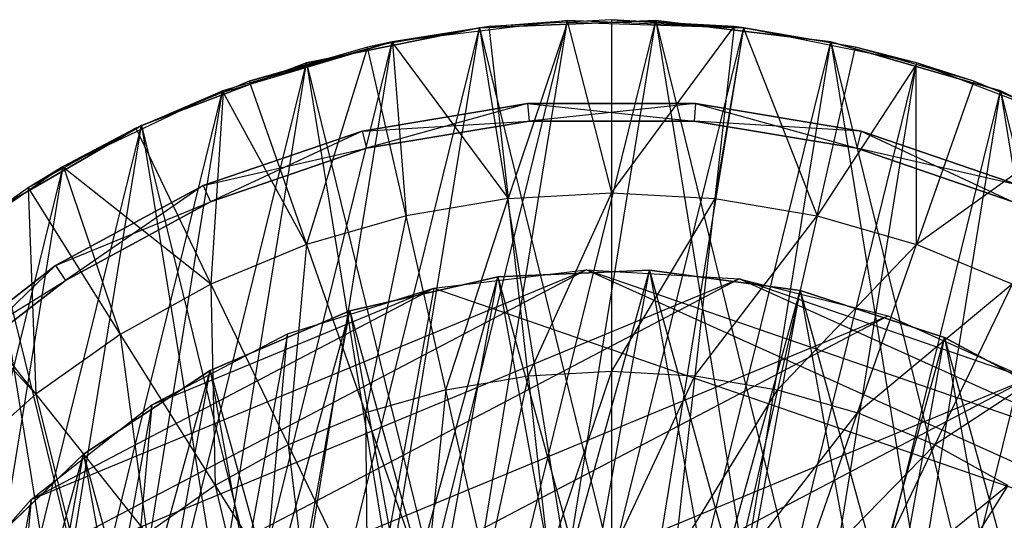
# Model space of a CAD drawing. Extents: x -0.31 to 2.17, y -0.31 to 0.31.
# Tile 10 of 14: x -0.17 to 0.11, y 0.17 to 0.31. Entities that reach past the tile are written whole.
import ezdxf

# ---------------------------------------------------------------- set-up
doc = ezdxf.new("R2010")
doc.units = 0
doc.header["$MEASUREMENT"] = 0
doc.linetypes.add('solid', pattern=[0])
doc.layers.add('1', color=7, linetype='solid')

msp = doc.modelspace()

# ---------------------------------------------------------------- linework, layer by layer
at = {"layer": '1', "color": 3, "linetype": 'solid'}
for p, q in [((-0.15375, -0.266303, 3.616648), (-0.012382, 0.307251, 3.616648)), ((-0.131823, -0.277811, 2.715), (0.012382, 0.307251, 2.715)), ((-0.109041, -0.287517, 3.616648), (-0.012382, 0.307251, 3.616648)), ((-0.085552, -0.295359, 2.715), (0.012382, 0.307251, 2.715)), ((-0.012382, 0.307251, 3.616648), (-0.061508, 0.301286, 3.616648)), ((0.012382, 0.307251, 2.715), (-0.037065, 0.305258, 2.715)), ((-0.037065, 0.305258, 3.641), (0.012382, 0.307251, 2.715)), ((0.012382, 0.307251, 3.641), (-0.037065, 0.305258, 3.641)), ((-0.034429, 0.305567, 3.64), (-0.012382, 0.307251, 3.616648)), ((-0.012357, 0.306806, 3.64), (-0.034429, 0.305566, 3.64)), ((-0.012357, 0.306806, 3.64), (-0.028993, 0.257317, 3.661282)), ((0.037065, 0.305258, 3.616648), (-0.012382, 0.307251, 3.616648)), ((-0.012357, 0.306806, 3.64), (-0.012382, 0.307251, 3.616648)), ((0, 0.3075, 3.64), (-0.012357, 0.306806, 3.64)), ((-0.012357, 0.306806, 3.64), (0.037065, 0.305258, 3.616648)), ((-0.012357, 0.306806, 3.64), (0, 0.258945, 3.661282)), ((0, 0.3075, 3.64), (0.037065, 0.305258, 3.616648)), ((0, 0.3075, 3.64), (0, 0.258945, 3.661282)), ((0.034429, 0.305566, 3.64), (0, 0.3075, 3.64)), ((0.061508, 0.301286, 2.715), (0.012382, 0.307251, 2.715)), ((0.012382, 0.307251, 3.641), (0.061508, 0.301286, 2.715)), ((0.012382, 0.307251, 3.641), (0.012382, 0.307251, 2.715)), ((0.012382, 0.307251, 3.641), (0.109041, -0.287517, 3.641)), ((0.012382, 0.307251, 3.641), (0.15375, -0.266303, 3.641)), ((0.061508, 0.301286, 3.641), (0.012382, 0.307251, 3.641)), ((-0.17468, -0.253068, 2.715), (-0.037065, 0.305258, 2.715)), ((-0.131823, -0.277811, 2.715), (-0.037065, 0.305258, 2.715)), ((-0.109041, -0.287517, 3.616648), (0.037065, 0.305258, 3.616648)), ((-0.037065, 0.305258, 2.715), (-0.085552, 0.295359, 2.715)), ((-0.085552, 0.295359, 3.641), (-0.037065, 0.305258, 2.715)), ((-0.037065, 0.305258, 3.641), (-0.085552, 0.295359, 3.641)), ((-0.034429, 0.305567, 3.64), (-0.061508, 0.301286, 3.616648)), ((-0.061508, -0.301286, 3.616648), (0.037065, 0.305258, 3.616648)), ((-0.034429, 0.305566, 3.64), (-0.061455, 0.300975, 3.64)), ((-0.037065, 0.305258, 3.641), (-0.037065, 0.305258, 2.715)), ((-0.037065, 0.305258, 3.641), (0.061508, -0.301286, 3.641)), ((-0.037065, 0.305258, 3.641), (0.109041, -0.287517, 3.641)), ((-0.034429, 0.305566, 3.64), (-0.028993, 0.257317, 3.661282)), ((0, 0.258945, 3.661282), (0.034429, 0.305566, 3.64)), ((0.034429, 0.305566, 3.64), (0.028993, 0.257317, 3.661282)), ((0.037042, 0.305123, 3.64), (0.028993, 0.257317, 3.661282)), ((0.037065, 0.305258, 3.616648), (0.034429, 0.305567, 3.64)), ((0.037042, 0.305123, 3.64), (0.034429, 0.305566, 3.64)), ((0.037042, 0.305123, 3.64), (0.037065, 0.305258, 3.616648)), ((0.037042, 0.305123, 3.64), (0.057621, 0.252453, 3.661282)), ((0.068425, 0.29979, 3.64), (0.037042, 0.305123, 3.64)), ((0.085552, 0.295359, 3.616648), (0.037065, 0.305258, 3.616648)), ((0.068425, 0.29979, 3.64), (0.037065, 0.305258, 3.616648)), ((-0.194477, -0.238191, 3.616648), (-0.061508, 0.301286, 3.616648)), ((-0.15375, -0.266303, 3.616648), (-0.061508, 0.301286, 3.616648)), ((-0.061508, 0.301286, 3.616648), (-0.109041, 0.287517, 3.616648)), ((-0.10891, 0.2872, 3.64), (-0.061508, 0.301286, 3.616648)), ((-0.101561, 0.290244, 3.64), (-0.061508, 0.301286, 3.616648)), ((-0.085552, -0.295359, 2.715), (0.061508, 0.301286, 2.715)), ((-0.061508, 0.301286, 3.616648), (-0.068425, 0.29979, 3.64)), ((-0.061455, 0.300975, 3.64), (-0.068425, 0.29979, 3.64)), ((-0.061455, 0.300975, 3.64), (-0.061508, 0.301286, 3.616648)), ((-0.061455, 0.300975, 3.64), (-0.057621, 0.252453, 3.661282)), ((-0.061455, 0.300975, 3.64), (-0.028993, 0.257317, 3.661282)), ((-0.037065, -0.305258, 2.715), (0.061508, 0.301286, 2.715)), ((0.109041, 0.287517, 2.715), (0.061508, 0.301286, 2.715)), ((0.061508, 0.301286, 3.641), (0.109041, 0.287517, 2.715)), ((0.061508, 0.301286, 3.641), (0.061508, 0.301286, 2.715)), ((0.061508, 0.301286, 3.641), (0.15375, -0.266303, 3.641)), ((0.061508, 0.301286, 3.641), (0.194477, -0.238191, 3.641)), ((0.109041, 0.287517, 3.641), (0.061508, 0.301286, 3.641)), ((-0.068425, 0.29979, 3.64), (-0.101561, 0.290244, 3.64)), ((-0.068425, 0.29979, 3.64), (-0.085524, 0.244414, 3.661282)), ((-0.057621, 0.252453, 3.661282), (-0.068425, 0.29979, 3.64)), ((0.057621, 0.252453, 3.661282), (0.068425, 0.29979, 3.64)), ((0.085552, 0.295359, 3.616648), (0.068425, 0.29979, 3.64)), ((0.085418, 0.294895, 3.64), (0.068425, 0.29979, 3.64)), ((-0.213013, -0.22177, 2.715), (-0.085552, 0.295359, 2.715)), ((-0.17468, -0.253068, 2.715), (-0.085552, 0.295359, 2.715)), ((-0.085552, 0.295359, 2.715), (-0.131823, 0.277811, 2.715)), ((-0.131823, 0.277811, 3.641), (-0.085552, 0.295359, 2.715)), ((-0.085552, 0.295359, 3.641), (-0.131823, 0.277811, 3.641)), ((-0.085552, 0.295359, 3.641), (-0.085552, 0.295359, 2.715)), ((-0.085552, 0.295359, 3.641), (0.012382, -0.307251, 3.641)), ((-0.085552, 0.295359, 3.641), (0.061508, -0.301286, 3.641)), ((-0.061508, -0.301286, 3.616648), (0.085552, 0.295359, 3.616648)), ((-0.012382, -0.307251, 3.616648), (0.085552, 0.295359, 3.616648)), ((0.085418, 0.294895, 3.64), (0.057621, 0.252453, 3.661282)), ((0.085418, 0.294895, 3.64), (0.085552, 0.295359, 3.616648)), ((0.101561, 0.290244, 3.64), (0.085418, 0.294895, 3.64)), ((0.085524, 0.244414, 3.661282), (0.085418, 0.294895, 3.64)), ((0.131823, 0.277811, 3.616648), (0.085552, 0.295359, 3.616648)), ((0.101561, 0.290244, 3.64), (0.085552, 0.295359, 3.616648)), ((-0.101561, 0.290244, 3.64), (-0.10891, 0.2872, 3.64)), ((-0.101561, 0.290244, 3.64), (-0.085524, 0.244414, 3.661282)), ((0.101561, 0.290244, 3.64), (0.085524, 0.244414, 3.661282)), ((0.101561, 0.290244, 3.64), (0.131823, 0.277811, 3.616648)), ((0.131787, 0.277724, 3.64), (0.101561, 0.290244, 3.64)), ((-0.230167, -0.20391, 3.616648), (-0.109041, 0.287517, 3.616648)), ((-0.194477, -0.238191, 3.616648), (-0.109041, 0.287517, 3.616648)), ((-0.109041, 0.287517, 3.616648), (-0.15375, 0.266303, 3.616648)), ((-0.133419, 0.277048, 3.64), (-0.109041, 0.287517, 3.616648)), ((-0.10891, 0.2872, 3.64), (-0.133419, 0.277048, 3.64)), ((-0.10891, 0.2872, 3.64), (-0.112352, 0.233301, 3.661282)), ((-0.10891, 0.2872, 3.64), (-0.109041, 0.287517, 3.616648)), ((-0.085524, 0.244414, 3.661282), (-0.10891, 0.2872, 3.64)), ((-0.037065, -0.305258, 2.715), (0.109041, 0.287517, 2.715)), ((0.012382, -0.307251, 2.715), (0.109041, 0.287517, 2.715)), ((0.15375, 0.266303, 2.715), (0.109041, 0.287517, 2.715)), ((0.109041, 0.287517, 3.641), (0.15375, 0.266303, 2.715)), ((0.109041, 0.287517, 3.641), (0.109041, 0.287517, 2.715)), ((0.109041, 0.287517, 3.641), (0.194477, -0.238191, 3.641)), ((0.109041, 0.287517, 3.641), (0.230167, -0.20391, 3.641)), ((0.15375, 0.266303, 3.641), (0.109041, 0.287517, 3.641)), ((-0.069963, 0.276279, 3.64), (-0.023535, 0.284027, 3.64)), ((-0.023535, 0.284027, 1.79), (-0.069963, 0.276279, 3.64)), ((-0.069963, 0.276279, 1.79), (-0.023535, 0.284027, 1.79)), ((-0.023535, 0.284027, 3.64), (-0.068736, 0.271432, 3.64)), ((-0.023535, 0.284027, 3.64), (-0.023122, 0.279044, 3.64)), ((-0.023535, 0.284027, 1.79), (-0.023535, 0.284027, 3.64)), ((-0.023535, 0.284027, 3.64), (0.023535, 0.284027, 3.64)), ((0.023535, 0.284027, 1.79), (-0.023535, 0.284027, 3.64)), ((-0.023535, 0.284027, 1.79), (0.023535, 0.284027, 1.79)), ((-0.023535, 0.284027, 1.79), (0.023122, 0.279044, 1.79)), ((-0.023535, 0.284027, 1.79), (-0.023122, 0.279044, 1.79)), ((0.023535, 0.284027, 3.64), (-0.023122, 0.279044, 3.64)), ((0.023535, 0.284027, 3.64), (0.023122, 0.279044, 3.64)), ((0.023535, 0.284027, 1.79), (0.023122, 0.279044, 1.79)), ((0.023535, 0.284027, 1.79), (0.023535, 0.284027, 3.64)), ((0.023535, 0.284027, 3.64), (0.069963, 0.276279, 3.64)), ((0.069963, 0.276279, 1.79), (0.023535, 0.284027, 3.64)), ((0.023535, 0.284027, 1.79), (0.069963, 0.276279, 1.79)), ((0.023535, 0.284027, 1.79), (0.068736, 0.271432, 1.79)), ((-0.069963, 0.276279, 1.79), (-0.023122, 0.279044, 1.79)), ((-0.023122, 0.279044, 3.64), (-0.068736, 0.271432, 1.79)), ((-0.068736, 0.271432, 3.64), (-0.023122, 0.279044, 3.64)), ((-0.023122, 0.279044, 1.79), (-0.068736, 0.271432, 1.79)), ((-0.023122, 0.279044, 3.64), (-0.023122, 0.279044, 1.79)), ((0.023122, 0.279044, 3.64), (-0.023122, 0.279044, 1.79)), ((-0.023122, 0.279044, 3.64), (0.023122, 0.279044, 3.64)), ((0.023122, 0.279044, 1.79), (-0.023122, 0.279044, 1.79)), ((0.023122, 0.279044, 3.64), (0.023122, 0.279044, 1.79)), ((0.068736, 0.271432, 3.64), (0.023122, 0.279044, 1.79)), ((0.023122, 0.279044, 3.64), (0.068736, 0.271432, 3.64)), ((0.069963, 0.276279, 3.64), (0.023122, 0.279044, 3.64)), ((0.068736, 0.271432, 1.79), (0.023122, 0.279044, 1.79)), ((-0.245829, -0.184728, 2.715), (-0.131823, 0.277811, 2.715)), ((-0.213013, -0.22177, 2.715), (-0.131823, 0.277811, 2.715)), ((-0.131823, 0.277811, 2.715), (-0.17468, 0.253068, 2.715)), ((-0.17468, 0.253068, 3.641), (-0.131823, 0.277811, 2.715)), ((-0.131823, 0.277811, 3.641), (-0.17468, 0.253068, 3.641)), ((-0.133419, 0.277048, 3.64), (-0.15375, 0.266303, 3.616648)), ((-0.133419, 0.277048, 3.64), (-0.153542, 0.265926, 3.64)), ((-0.133419, 0.277048, 3.64), (-0.112352, 0.233301, 3.661282)), ((-0.131823, 0.277811, 3.641), (-0.131823, 0.277811, 2.715)), ((-0.131823, 0.277811, 3.641), (-0.037065, -0.305258, 3.641)), ((-0.131823, 0.277811, 3.641), (0.012382, -0.307251, 3.641)), ((-0.114483, 0.260995, 3.64), (-0.069963, 0.276279, 3.64)), ((-0.069963, 0.276279, 1.79), (-0.114483, 0.260995, 3.64)), ((-0.114483, 0.260995, 1.79), (-0.069963, 0.276279, 1.79)), ((-0.069963, 0.276279, 3.64), (-0.112475, 0.256417, 3.64)), ((-0.069963, 0.276279, 3.64), (-0.068736, 0.271432, 3.64)), ((-0.069963, 0.276279, 1.79), (-0.069963, 0.276279, 3.64)), ((-0.069963, 0.276279, 1.79), (-0.068736, 0.271432, 1.79)), ((-0.012382, -0.307251, 3.616648), (0.131823, 0.277811, 3.616648)), ((0.069963, 0.276279, 3.64), (0.068736, 0.271432, 3.64)), ((0.069963, 0.276279, 1.79), (0.068736, 0.271432, 1.79)), ((0.069963, 0.276279, 1.79), (0.069963, 0.276279, 3.64)), ((0.069963, 0.276279, 3.64), (0.114483, 0.260995, 3.64)), ((0.114483, 0.260995, 1.79), (0.069963, 0.276279, 3.64)), ((0.069963, 0.276279, 1.79), (0.114483, 0.260995, 1.79)), ((0.069963, 0.276279, 1.79), (0.112475, 0.256417, 1.79)), ((0.131787, 0.277724, 3.64), (0.085524, 0.244414, 3.661282)), ((-0.114483, 0.260995, 1.79), (-0.068736, 0.271432, 1.79)), ((-0.068736, 0.271432, 3.64), (-0.112475, 0.256417, 1.79)), ((-0.112475, 0.256417, 3.64), (-0.068736, 0.271432, 3.64)), ((-0.068736, 0.271432, 1.79), (-0.112475, 0.256417, 1.79)), ((-0.068736, 0.271432, 3.64), (-0.068736, 0.271432, 1.79)), ((0.068736, 0.271432, 3.64), (0.068736, 0.271432, 1.79)), ((0.112475, 0.256417, 3.64), (0.068736, 0.271432, 1.79)), ((0.068736, 0.271432, 3.64), (0.112475, 0.256417, 3.64)), ((0.114483, 0.260995, 3.64), (0.068736, 0.271432, 3.64)), ((0.112475, 0.256417, 1.79), (0.068736, 0.271432, 1.79)), ((-0.259896, -0.164348, 3.616648), (-0.15375, 0.266303, 3.616648)), ((-0.230167, -0.20391, 3.616648), (-0.15375, 0.266303, 3.616648)), ((-0.15375, 0.266303, 3.616648), (-0.194477, 0.238191, 3.616648)), ((-0.15375, 0.266303, 3.616648), (-0.1636, 0.260368, 3.64)), ((-0.153542, 0.265926, 3.64), (-0.1636, 0.260368, 3.64)), ((-0.153542, 0.265926, 3.64), (-0.15375, 0.266303, 3.616648)), ((-0.153542, 0.265926, 3.64), (-0.137767, 0.219255, 3.661282)), ((-0.112352, 0.233301, 3.661282), (-0.153542, 0.265926, 3.64)), ((-0.1636, 0.260368, 3.64), (-0.194477, 0.238191, 3.616648)), ((-0.1636, 0.260368, 3.64), (-0.191723, 0.240413, 3.64)), ((-0.1636, 0.260368, 3.64), (-0.16145, 0.202451, 3.661282)), ((-0.1636, 0.260368, 3.64), (-0.137767, 0.219255, 3.661282)), ((-0.15588, 0.238592, 3.64), (-0.114483, 0.260995, 3.64)), ((-0.114483, 0.260995, 1.79), (-0.15588, 0.238592, 3.64)), ((-0.15588, 0.238592, 1.79), (-0.114483, 0.260995, 1.79)), ((-0.114483, 0.260995, 3.64), (-0.153145, 0.234407, 3.64)), ((-0.114483, 0.260995, 3.64), (-0.112475, 0.256417, 3.64)), ((-0.114483, 0.260995, 1.79), (-0.114483, 0.260995, 3.64)), ((-0.114483, 0.260995, 1.79), (-0.112475, 0.256417, 1.79)), ((-0.028993, 0.257317, 3.661282), (-0.057621, 0.252453, 3.661282)), ((-0.046491, 0.203692, 3.67886), (-0.028993, 0.257317, 3.661282)), ((-0.028993, 0.257317, 3.661282), (0, 0.258945, 3.661282)), ((-0.023393, 0.207616, 3.67886), (-0.028993, 0.257317, 3.661282)), ((0, 0.258945, 3.661282), (-0.023393, 0.207616, 3.67886)), ((0, 0.258945, 3.661282), (0, 0.20893, 3.67886)), ((0, 0.258945, 3.661282), (0.028993, 0.257317, 3.661282)), ((0.028993, 0.257317, 3.661282), (0, 0.20893, 3.67886)), ((0.028993, 0.257317, 3.661282), (0.023393, 0.207616, 3.67886)), ((0.028993, 0.257317, 3.661282), (0.057621, 0.252453, 3.661282)), ((-0.15588, 0.238592, 1.79), (-0.112475, 0.256417, 1.79)), ((-0.112475, 0.256417, 3.64), (-0.153145, 0.234407, 1.79)), ((-0.153145, 0.234407, 3.64), (-0.112475, 0.256417, 3.64)), ((-0.112475, 0.256417, 1.79), (-0.153145, 0.234407, 1.79)), ((-0.112475, 0.256417, 3.64), (-0.112475, 0.256417, 1.79)), ((-0.17468, 0.253068, 3.641), (-0.085552, -0.295359, 3.641)), ((-0.17468, 0.253068, 3.641), (-0.037065, -0.305258, 3.641)), ((-0.057621, 0.252453, 3.661282), (-0.085524, 0.244414, 3.661282)), ((-0.057621, 0.252453, 3.661282), (-0.069005, 0.197206, 3.67886)), ((-0.046491, 0.203692, 3.67886), (-0.057621, 0.252453, 3.661282)), ((0.023393, 0.207616, 3.67886), (0.057621, 0.252453, 3.661282)), ((0.057621, 0.252453, 3.661282), (0.046491, 0.203692, 3.67886)), ((0.057621, 0.252453, 3.661282), (0.085524, 0.244414, 3.661282)), ((-0.085524, 0.244414, 3.661282), (-0.112352, 0.233301, 3.661282)), ((-0.085524, 0.244414, 3.661282), (-0.090651, 0.188239, 3.67886)), ((-0.085524, 0.244414, 3.661282), (-0.069005, 0.197206, 3.67886)), ((0.046491, 0.203692, 3.67886), (0.085524, 0.244414, 3.661282)), ((0.069005, 0.197206, 3.67886), (0.085524, 0.244414, 3.661282)), ((0.112352, 0.233301, 3.661282), (0.085524, 0.244414, 3.661282)), ((-0.191723, 0.240413, 3.64), (-0.16145, 0.202451, 3.661282)), ((-0.16145, 0.202451, 3.661282), (-0.194358, 0.238058, 3.64)), ((-0.193025, 0.209681, 3.64), (-0.15588, 0.238592, 3.64)), ((-0.15588, 0.238592, 1.79), (-0.193025, 0.209681, 3.64)), ((-0.193025, 0.209681, 1.79), (-0.15588, 0.238592, 1.79)), ((-0.15588, 0.238592, 3.64), (-0.189639, 0.206003, 3.64)), ((-0.15588, 0.238592, 3.64), (-0.153145, 0.234407, 3.64)), ((-0.15588, 0.238592, 1.79), (-0.15588, 0.238592, 3.64)), ((-0.15588, 0.238592, 1.79), (-0.153145, 0.234407, 1.79)), ((-0.213528, 0.103981, 1.05), (0.035781, 0.234789, 1.05)), ((-0.191285, 0.140771, 1.05), (-0.007132, 0.237393, 1.05)), ((-0.191285, 0.140771, 1.05), (0.035781, 0.234789, 1.05)), ((-0.162773, 0.172949, 1.05), (-0.007132, 0.237393, 1.05)), ((-0.148079, -0.185685, 1.05), (-0.03188, 0.235351, 1.05)), ((-0.112544, -0.209141, 1.05), (0.010655, 0.237261, 1.05)), ((-0.112544, -0.209141, 1.05), (-0.03188, 0.235351, 1.05)), ((-0.073392, -0.225876, 1.05), (0.010655, 0.237261, 1.05)), ((-0.03188, 0.235351, 1.05), (-0.073392, 0.225876, 1.05)), ((-0.073392, 0.225876, 2.25), (-0.03188, 0.235351, 1.05)), ((-0.03188, 0.235351, 2.25), (-0.073392, 0.225876, 2.25)), ((-0.049811, 0.232218, 1.05), (-0.007132, 0.237393, 1.05)), ((-0.049811, 0.232218, 1.05), (-0.007132, 0.237393, 0.575)), ((-0.049811, 0.232218, 0.575), (-0.007132, 0.237393, 0.575)), ((0.010655, 0.237261, 1.05), (-0.03188, 0.235351, 1.05)), ((-0.03188, 0.235351, 2.25), (0.010655, 0.237261, 1.05)), ((0.010655, 0.237261, 2.25), (-0.03188, 0.235351, 2.25)), ((-0.03188, 0.235351, 2.25), (-0.03188, 0.235351, 1.05)), ((-0.03188, 0.235351, 2.25), (0.052849, -0.231545, 2.25)), ((-0.03188, 0.235351, 2.25), (0.093343, -0.218388, 2.25)), ((-0.007132, 0.237393, 1.05), (0.035781, 0.234789, 1.05)), ((-0.007132, 0.237393, 1.05), (0.035781, 0.234789, 0.575)), ((-0.007132, 0.237393, 1.05), (-0.007132, 0.237393, 0.575)), ((0.182489, 0.152, 0.575), (-0.007132, 0.237393, 0.575)), ((-0.007132, 0.237393, 0.575), (0.035781, 0.234789, 0.575)), ((0.152097, 0.182408, 0.575), (-0.007132, 0.237393, 0.575)), ((0.052849, 0.231545, 1.05), (0.010655, 0.237261, 1.05)), ((0.010655, 0.237261, 2.25), (0.052849, 0.231545, 1.05)), ((0.010655, 0.237261, 2.25), (0.010655, 0.237261, 1.05)), ((0.010655, 0.237261, 2.25), (0.093343, -0.218388, 2.25)), ((0.010655, 0.237261, 2.25), (0.130838, -0.198211, 2.25)), ((0.052849, 0.231545, 2.25), (0.010655, 0.237261, 2.25)), ((0.035781, 0.234789, 1.05), (0.077522, 0.224492, 1.05)), ((0.035781, 0.234789, 1.05), (0.077522, 0.224492, 0.575)), ((0.035781, 0.234789, 1.05), (0.035781, 0.234789, 0.575)), ((0.152097, 0.182408, 0.575), (0.035781, 0.234789, 0.575)), ((0.035781, 0.234789, 0.575), (0.077522, 0.224492, 0.575)), ((0.116722, 0.206839, 0.575), (0.035781, 0.234789, 0.575)), ((-0.193025, 0.209681, 1.79), (-0.153145, 0.234407, 1.79)), ((-0.153145, 0.234407, 3.64), (-0.189639, 0.206003, 1.79)), ((-0.189639, 0.206003, 3.64), (-0.153145, 0.234407, 3.64)), ((-0.153145, 0.234407, 1.79), (-0.189639, 0.206003, 1.79)), ((-0.162773, 0.172949, 1.05), (-0.049811, 0.232218, 1.05)), ((-0.153145, 0.234407, 3.64), (-0.153145, 0.234407, 1.79)), ((-0.112352, 0.233301, 3.661282), (-0.137767, 0.219255, 3.661282)), ((-0.128928, 0.199459, 1.05), (-0.049811, 0.232218, 1.05)), ((-0.049811, 0.232218, 0.575), (-0.128928, -0.199459, 0.575)), ((-0.112352, 0.233301, 3.661282), (-0.111157, 0.176906, 3.67886)), ((-0.112352, 0.233301, 3.661282), (-0.090651, 0.188239, 3.67886)), ((-0.090858, 0.219434, 1.05), (-0.049811, 0.232218, 1.05)), ((-0.090858, 0.219434, 1.05), (-0.049811, 0.232218, 0.575)), ((-0.090858, 0.219434, 0.575), (-0.049811, 0.232218, 0.575)), ((-0.049811, 0.232218, 1.05), (-0.049811, 0.232218, 0.575)), ((-0.049811, 0.232218, 0.575), (0.182489, 0.152, 0.575)), ((0.112352, 0.233301, 3.661282), (0.069005, 0.197206, 3.67886)), ((0.112352, 0.233301, 3.661282), (0.090651, 0.188239, 3.67886)), ((-0.073392, -0.225876, 1.05), (0.052849, 0.231545, 1.05)), ((-0.03188, -0.235351, 1.05), (0.052849, 0.231545, 1.05)), ((0.093343, 0.218388, 1.05), (0.052849, 0.231545, 1.05)), ((0.052849, 0.231545, 2.25), (0.093343, 0.218388, 1.05)), ((0.052849, 0.231545, 2.25), (0.052849, 0.231545, 1.05)), ((0.052849, 0.231545, 2.25), (0.130838, -0.198211, 2.25)), ((0.052849, 0.231545, 2.25), (0.164127, -0.171664, 2.25)), ((0.093343, 0.218388, 2.25), (0.052849, 0.231545, 2.25)), ((-0.228775, 0.063783, 1.05), (0.077522, 0.224492, 1.05)), ((-0.213528, 0.103981, 1.05), (0.077522, 0.224492, 1.05)), ((-0.178854, -0.15626, 1.05), (-0.073392, 0.225876, 1.05)), ((-0.148079, -0.185685, 1.05), (-0.073392, 0.225876, 1.05)), ((-0.073392, 0.225876, 1.05), (-0.112544, 0.209141, 1.05)), ((-0.112544, 0.209141, 2.25), (-0.073392, 0.225876, 1.05)), ((-0.073392, 0.225876, 2.25), (-0.112544, 0.209141, 2.25)), ((-0.073392, 0.225876, 2.25), (-0.073392, 0.225876, 1.05)), ((-0.073392, 0.225876, 2.25), (0.010655, -0.237261, 2.25)), ((-0.073392, 0.225876, 2.25), (0.052849, -0.231545, 2.25)), ((0.077522, 0.224492, 1.05), (0.116722, 0.206839, 1.05)), ((0.077522, 0.224492, 1.05), (0.116722, 0.206839, 0.575)), ((0.077522, 0.224492, 1.05), (0.077522, 0.224492, 0.575)), ((0.077522, 0.224492, 0.575), (0.116722, 0.206839, 0.575)), ((-0.090858, 0.219434, 0.575), (-0.162773, -0.172949, 0.575)), ((-0.137767, 0.219255, 3.661282), (-0.16145, 0.202451, 3.661282)), ((-0.137767, 0.219255, 3.661282), (-0.130266, 0.163348, 3.67886)), ((-0.137767, 0.219255, 3.661282), (-0.111157, 0.176906, 3.67886)), ((-0.128928, 0.199459, 1.05), (-0.090858, 0.219434, 1.05)), ((-0.128928, 0.199459, 1.05), (-0.090858, 0.219434, 0.575)), ((-0.128928, 0.199459, 0.575), (-0.090858, 0.219434, 0.575)), ((-0.128928, -0.199459, 0.575), (-0.090858, 0.219434, 0.575)), ((-0.090858, 0.219434, 1.05), (-0.090858, 0.219434, 0.575)), ((-0.03188, -0.235351, 1.05), (0.093343, 0.218388, 1.05)), ((0.010655, -0.237261, 1.05), (0.093343, 0.218388, 1.05)), ((0.137767, 0.219255, 3.661282), (0.090651, 0.188239, 3.67886)), ((0.130838, 0.198211, 1.05), (0.093343, 0.218388, 1.05)), ((0.093343, 0.218388, 2.25), (0.130838, 0.198211, 1.05)), ((0.093343, 0.218388, 2.25), (0.093343, 0.218388, 1.05)), ((0.093343, 0.218388, 2.25), (0.164127, -0.171664, 2.25)), ((0.093343, 0.218388, 2.25), (0.192142, -0.139599, 2.25)), ((0.130838, 0.198211, 2.25), (0.093343, 0.218388, 2.25)), ((-0.203882, -0.121814, 1.05), (-0.112544, 0.209141, 1.05)), ((-0.178854, -0.15626, 1.05), (-0.112544, 0.209141, 1.05)), ((-0.112544, 0.209141, 1.05), (-0.148079, 0.185685, 1.05)), ((-0.148079, 0.185685, 2.25), (-0.112544, 0.209141, 1.05)), ((-0.112544, 0.209141, 2.25), (-0.148079, 0.185685, 2.25)), ((-0.112544, 0.209141, 2.25), (-0.112544, 0.209141, 1.05)), ((-0.112544, 0.209141, 2.25), (-0.03188, -0.235351, 2.25)), ((-0.112544, 0.209141, 2.25), (0.010655, -0.237261, 2.25)), ((-0.046491, 0.203692, 3.67886), (-0.023393, 0.207616, 3.67886)), ((-0.023393, 0.207616, 3.67886), (-0.0351, 0.153782, 3.692636)), ((-0.023393, 0.207616, 3.67886), (0, 0.20893, 3.67886)), ((-0.023393, 0.207616, 3.67886), (-0.017661, 0.156745, 3.692636)), ((0, 0.20893, 3.67886), (-0.017661, 0.156745, 3.692636)), ((0, 0.20893, 3.67886), (0, 0.157737, 3.692636)), ((0, 0.20893, 3.67886), (0.023393, 0.207616, 3.67886)), ((0, 0.157737, 3.692636), (0.023393, 0.207616, 3.67886)), ((0.023393, 0.207616, 3.67886), (0.017661, 0.156745, 3.692636)), ((0.023393, 0.207616, 3.67886), (0.046491, 0.203692, 3.67886)), ((-0.236525, 0.021496, 1.05), (0.116722, 0.206839, 1.05)), ((-0.228775, 0.063783, 1.05), (0.116722, 0.206839, 1.05)), ((-0.16145, 0.202451, 3.661282), (-0.183102, 0.183102, 3.661282)), ((-0.16145, 0.202451, 3.661282), (-0.147736, 0.147736, 3.67886)), ((-0.16145, 0.202451, 3.661282), (-0.130266, 0.163348, 3.67886)), ((-0.046491, 0.203692, 3.67886), (-0.069005, 0.197206, 3.67886)), ((-0.046491, 0.203692, 3.67886), (-0.052097, 0.148885, 3.692636)), ((-0.0351, 0.153782, 3.692636), (-0.046491, 0.203692, 3.67886)), ((0.017661, 0.156745, 3.692636), (0.046491, 0.203692, 3.67886)), ((0.046491, 0.203692, 3.67886), (0.0351, 0.153782, 3.692636)), ((0.046491, 0.203692, 3.67886), (0.069005, 0.197206, 3.67886)), ((-0.128928, 0.199459, 0.575), (-0.191285, -0.140771, 0.575)), ((-0.162773, 0.172949, 1.05), (-0.128928, 0.199459, 1.05)), ((-0.162773, 0.172949, 1.05), (-0.128928, 0.199459, 0.575)), ((-0.128928, 0.199459, 0.575), (-0.162773, -0.172949, 0.575)), ((-0.162773, 0.172949, 0.575), (-0.128928, 0.199459, 0.575)), ((-0.128928, 0.199459, 1.05), (-0.128928, 0.199459, 0.575)), ((-0.069005, 0.197206, 3.67886), (-0.090651, 0.188239, 3.67886)), ((-0.069005, 0.197206, 3.67886), (-0.06844, 0.142116, 3.692636)), ((-0.069005, 0.197206, 3.67886), (-0.052097, 0.148885, 3.692636)), ((0.0351, 0.153782, 3.692636), (0.069005, 0.197206, 3.67886)), ((0.052097, 0.148885, 3.692636), (0.069005, 0.197206, 3.67886)), ((0.090651, 0.188239, 3.67886), (0.069005, 0.197206, 3.67886)), ((-0.090651, 0.188239, 3.67886), (-0.111157, 0.176906, 3.67886)), ((-0.090651, 0.188239, 3.67886), (-0.083921, 0.13356, 3.692636)), ((-0.090651, 0.188239, 3.67886), (-0.06844, 0.142116, 3.692636)), ((0.090651, 0.188239, 3.67886), (0.052097, 0.148885, 3.692636)), ((0.090651, 0.188239, 3.67886), (0.06844, 0.142116, 3.692636)), ((0.111157, 0.176906, 3.67886), (0.090651, 0.188239, 3.67886)), ((-0.222356, -0.083452, 1.05), (-0.148079, 0.185685, 1.05)), ((-0.203882, -0.121814, 1.05), (-0.148079, 0.185685, 1.05)), ((-0.148079, 0.185685, 1.05), (-0.178854, 0.15626, 1.05)), ((-0.178854, 0.15626, 2.25), (-0.148079, 0.185685, 1.05)), ((-0.148079, 0.185685, 2.25), (-0.178854, 0.15626, 2.25)), ((-0.148079, 0.185685, 2.25), (-0.148079, 0.185685, 1.05)), ((-0.148079, 0.185685, 2.25), (-0.073392, -0.225876, 2.25)), ((-0.148079, 0.185685, 2.25), (-0.03188, -0.235351, 2.25)), ((-0.111157, 0.176906, 3.67886), (-0.130266, 0.163348, 3.67886)), ((-0.111157, 0.176906, 3.67886), (-0.098347, 0.123324, 3.692636)), ((-0.111157, 0.176906, 3.67886), (-0.083921, 0.13356, 3.692636)), ((0.111157, 0.176906, 3.67886), (0.06844, 0.142116, 3.692636)), ((0.111157, 0.176906, 3.67886), (0.083921, 0.13356, 3.692636)), ((-0.162773, 0.172949, 0.575), (-0.213528, -0.103981, 0.575)), ((-0.191285, 0.140771, 1.05), (-0.162773, 0.172949, 1.05)), ((-0.191285, 0.140771, 1.05), (-0.162773, 0.172949, 0.575)), ((-0.162773, 0.172949, 0.575), (-0.191285, -0.140771, 0.575)), ((-0.191285, 0.140771, 0.575), (-0.162773, 0.172949, 0.575)), ((-0.162773, 0.172949, 1.05), (-0.162773, 0.172949, 0.575))]:
    msp.add_line(p, q, dxfattribs=at)

doc.saveas('drawing.dxf')
